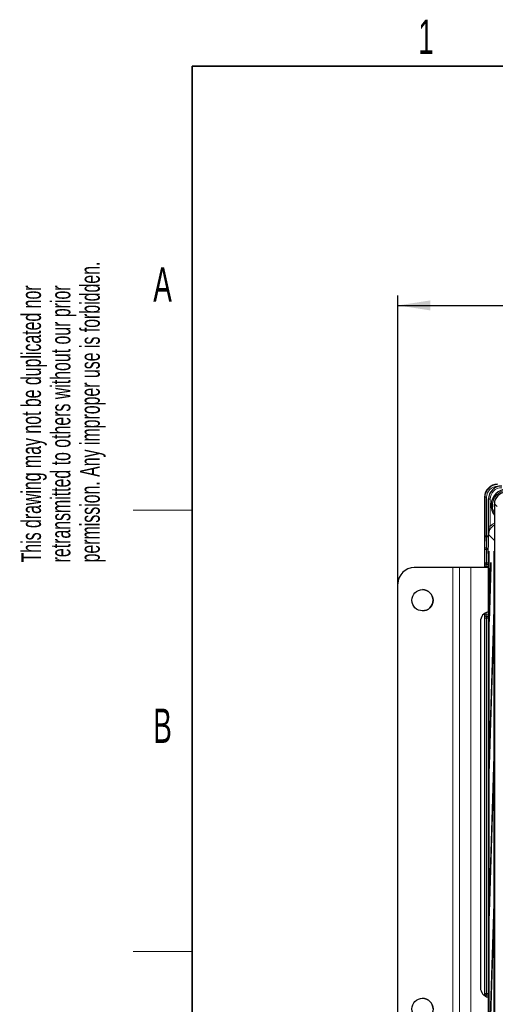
# Paper-space layout 'Blatt3' of a CAD drawing. Header units: millimetres. Extents: x 5 to 418, y 2 to 292.
# Tile 16 of 54: x 8 to 57, y 187 to 287. Entities that reach past the tile are written whole.
import ezdxf

# ---------------------------------------------------------------- set-up
doc = ezdxf.new("R2010")
doc.units = ezdxf.units.MM
doc.layers.add('SLD-0', color=7, linetype='Continuous')
doc.styles.add('SLDTEXTSTYLE0', font='TXT', dxfattribs={"width": 0.605})
doc.dimstyles.new('SLDDIMSTYLE0', dxfattribs={"dimtxt": 3.5, "dimasz": 3.302, "dimexe": 0, "dimexo": 0.0625, "dimgap": 0.875, "dimtad": 1, "dimlfac": 3, "dimrnd": 1e-09, "dimzin": 12, "dimdsep": 46, "dimtxsty": 'SLDTEXTSTYLE0', "dimsah": 1, "dimcen": 0.09, "dimadec": 0, "dimazin": 3, "dimtfac": 1, "dimtofl": 0, "dimtmove": 0, "dimatfit": 3, "dimfxl": 1, "dimfrac": 2, "dimtolj": 1, "dimtzin": 12, "dimarcsym": 0})

# ---------------------------------------------------------------- blocks, each defined once
blk = doc.blocks.new('SW_NOTE_0_39')
at = {"layer": 'SLD-0', "color": 0, "char_height": 2, "attachment_point": 1, "rotation": 90, "style": 'SLDTEXTSTYLE0'}
for s, insert in [('permission. Any improper use is forbidden.', (3.42, 0)), ('retransmitted to others without our prior', (0.42, 0)), ('This drawing may not be duplicated nor', (-2.58, 0))]:
    blk.add_mtext(s, dxfattribs=dict(at, insert=insert))
blk = doc.blocks.new('_D_11')
at = {"layer": 'SLD-0', "color": 7}
for p, q in [((47, 229.72), (47, 259.11)), ((139.33, 229.72), (139.33, 259.11)), ((47, 258.11), (139.33, 258.11))]:
    blk.add_line(p, q, dxfattribs=at)
for points in [[(47, 258.11), (50.3, 257.6), (50.3, 258.62)], [(139.33, 258.11), (136.03, 258.62), (136.03, 257.6)]]:
    blk.add_solid(points, dxfattribs=at)
at = {"layer": 'SLD-0', "color": 7, "insert": (89.16, 262.62), "char_height": 3.5, "attachment_point": 1, "style": 'SLDTEXTSTYLE0'}
blk.add_mtext('277', dxfattribs=at)

psp = doc.layouts.new('Blatt3')

# ---------------------------------------------------------------- linework, layer by layer
at = {"color": 7, "linetype": 'Continuous', "lineweight": 25}
for p, q in [((55.833, 238.5492), (55.833, 231.3825)), ((56.2355, 234.0747), (56.2355, 238.3739)), ((56.8388, 237.877), (56.8388, 138.555)), ((56.2086, 232.816), (56.2355, 234.0747)), ((56.2674, 233.0492), (56.2674, 133.0492)), ((56.2753, 233.0492), (56.2674, 233.0492)), ((56.2753, 133.0492), (56.2753, 233.0492)), ((56.8317, 233.0492), (56.8238, 233.0492)), ((56.8238, 139.7159), (56.8238, 233.0492)), ((56.8317, 233.0492), (56.8317, 139.7159)), ((56.2086, 232.816), (56.2086, 127.7159)), ((52.5996, 231.3825), (48.6662, 231.3825)), ((48.6662, 231.3825), (48.6662, 231.3825)), ((53.2663, 231.3825), (52.5996, 231.3825)), ((53.2664, 231.3825), (53.2663, 231.3825)), ((54.4162, 231.3825), (53.2664, 231.3825)), ((56.2086, 231.3825), (54.4162, 231.3825)), ((56.0171, 231.7026), (56.0026, 231.7029)), ((56.2086, 231.6993), (56.0171, 231.7026)), ((56.2951, 226.2578), (56.4706, 231.9062)), ((56.4745, 231.5309), (56.299, 225.8825)), ((56.4706, 231.9062), (56.4745, 231.5309)), ((46.9995, 184.7158), (46.9995, 229.7158)), ((46.9996, 184.7158), (46.9996, 229.7158)), ((56.8002, 227.5087), (56.2951, 211.2578)), ((56.299, 210.8825), (56.8041, 227.1334)), ((56.8041, 227.1334), (56.8002, 227.5087)), ((55.833, 226.6979), (55.833, 187.7337)), ((56.0026, 226.3955), (56.0171, 226.3958)), ((56.0171, 226.3958), (56.2086, 226.3991)), ((56.299, 225.8825), (56.2951, 226.2578)), ((56.3101, 226.2424), (56.2951, 226.2578)), ((55.4132, 225.8825), (55.4132, 188.5492)), ((56.8002, 212.5087), (56.2951, 196.2578)), ((56.299, 195.8825), (56.8041, 212.1334)), ((56.8041, 212.1334), (56.8002, 212.5087)), ((56.2951, 211.2578), (56.299, 210.8825)), ((56.3101, 211.2424), (56.2951, 211.2578)), ((56.8002, 197.5087), (56.2951, 181.2578)), ((56.299, 180.8825), (56.8041, 197.1334)), ((56.8041, 197.1334), (56.8002, 197.5087)), ((56.2951, 196.2578), (56.299, 195.8825)), ((56.3101, 196.2424), (56.2951, 196.2578)), ((56.0171, 187.786), (56.0026, 187.7862)), ((56.2086, 187.7826), (56.0171, 187.786))]:
    psp.add_line(p, q, dxfattribs=at)
at = {"color": 7, "linetype": 'Continuous', "lineweight": 18}
for p, q in [((55.8796, 238.5492), (55.833, 238.5492)), ((55.833, 238.5492), (55.833, 238.5492)), ((55.8796, 234.6269), (55.8796, 238.5492)), ((56.0462, 238.5492), (55.8796, 238.5492)), ((56.0462, 238.5492), (56.0462, 234.6269)), ((56.2506, 238.359), (56.2355, 238.3739)), ((56.2506, 235.5883), (56.2506, 238.359)), ((56.2506, 238.359), (56.4172, 238.359)), ((56.4172, 238.359), (56.4172, 235.5883)), ((57.1174, 237.5984), (56.8388, 237.877)), ((56.2506, 235.5883), (56.4172, 235.5883)), ((55.8555, 233.4682), (55.8796, 234.6269)), ((56.0462, 234.6269), (55.8796, 234.6269)), ((56.0462, 234.4992), (56.0221, 233.3405)), ((56.0462, 234.4992), (56.0462, 234.6269)), ((56.0462, 234.6269), (56.2355, 234.6269)), ((56.2355, 234.4992), (56.0462, 234.4992)), ((56.8388, 234.1468), (56.2564, 234.7132)), ((55.8534, 231.8693), (55.8534, 233.2128)), ((56.02, 233.2128), (55.8534, 233.2128)), ((56.2171, 233.2128), (56.02, 233.2128)), ((56.02, 233.2128), (56.02, 231.8693)), ((56.0221, 233.3405), (56.2198, 233.3405)), ((52.5996, 183.0492), (52.5996, 231.3825)), ((53.2663, 183.0492), (53.2663, 231.3825)), ((53.2664, 183.0492), (53.2664, 231.3825)), ((54.4162, 183.0492), (54.4162, 231.3825)), ((55.8331, 231.3825), (55.8331, 231.5363)), ((55.9968, 231.5363), (55.8331, 231.5363)), ((55.8389, 231.8695), (55.8534, 231.8693)), ((56.02, 231.8693), (55.8534, 231.8693)), ((56.2086, 231.5326), (55.9968, 231.5363)), ((55.9968, 231.5363), (55.9968, 231.3825)), ((56.0171, 231.7026), (56.02, 231.8693)), ((56.02, 231.8693), (56.2086, 231.866)), ((46.9996, 229.7158), (46.9995, 229.7158)), ((55.8331, 226.5621), (55.8331, 226.698)), ((55.9968, 226.5621), (55.8331, 226.5621)), ((55.8534, 226.2291), (55.8389, 226.2289)), ((55.8534, 187.9526), (55.8534, 226.2291)), ((56.02, 226.2291), (55.8534, 226.2291)), ((55.9968, 226.7925), (55.9968, 226.5621)), ((55.9968, 226.5621), (56.2086, 226.5658)), ((56.02, 226.2291), (56.0171, 226.3958)), ((56.2086, 226.2324), (56.02, 226.2291)), ((56.02, 226.2291), (56.02, 187.9526)), ((55.8389, 187.9529), (55.8534, 187.9526)), ((56.02, 187.9526), (55.8534, 187.9526)), ((56.0171, 187.786), (56.02, 187.9526)), ((56.02, 187.9526), (56.2086, 187.9493)), ((56.2086, 187.616), (56.0444, 187.6188))]:
    psp.add_line(p, q, dxfattribs=at)
at = {"color": 7, "linetype": 'Continuous', "lineweight": 25}
for centre in [(49.4996, 228.0492), (49.4996, 186.3825)]:
    psp.add_circle(centre, 1.0833, dxfattribs=at)
for centre, radius, start, end in [((57.1663, 238.5492), 1.3333, 90, 180), ((58.1663, 237.7159), 1.6667, 52.805235, 217.201984), ((48.6662, 229.7158), 1.6667, 90, 179.987916), ((48.6662, 229.7158), 1.6667, 90, 179.987916), ((49.4995, 228.0492), 1.0833, 270, 90), ((56.4122, 225.8838), 0.999, 101.756125, 180.074759), ((56.4126, 188.5482), 0.9994, 179.945349, 258.223767), ((49.4995, 186.3825), 1.0833, 0.012084, 90)]:
    psp.add_arc(centre, radius, start, end, dxfattribs=at)
at = {"color": 7, "linetype": 'Continuous', "lineweight": 18}
for centre, radius, start, end in [((57.1663, 238.5492), 1.2867, 90, 180), ((57.1663, 238.5492), 1.1201, 90, 180), ((58.1663, 237.7159), 1.5367, 59.763627, 210.245771), ((58.1663, 237.7159), 1.3427, 171.117823, 188.626029), ((56.0308, 234.6517), 0.1532, 189.294812, 275.789322), ((56.0067, 233.4929), 0.1532, 189.294812, 275.789322), ((56.0056, 231.8695), 0.1667, 179.995382, 268.995737), ((56.0201, 231.8693), 0.1667, 179.995382, 268.995737), ((56.0056, 226.2289), 0.1667, 91.004263, 180.004618), ((56.0201, 226.2291), 0.1667, 91.004263, 180.004618), ((56.0056, 187.9528), 0.1667, 179.995382, 268.995737), ((56.0201, 187.9526), 0.1667, 179.995382, 268.995737)]:
    psp.add_arc(centre, radius, start, end, dxfattribs=at)
at = {"color": 7, "linetype": 'Continuous', "lineweight": 25}
for centre, major_axis, ratio, start_param, end_param in [((57.5691, 238.3734), (-0.9476, 0.9386), 0.99968105, 5.49316198, 7.06363933), ((58.0056, 237.8767), (-0.8252, 0.8252), 0.99969546, 5.49793944, 7.06843118), ((55.8389, 231.5361), (0, 0.3334), 0.01746038, 6.28288035, 7.85337209), ((55.8389, 226.5623), (0, 0.3334), 0.01746038, 1.57140587, 2.11511926), ((55.8389, 187.6195), (0, 0.3334), 0.01746038, 6.28288035, 7.50515714)]:
    psp.add_ellipse(centre, major_axis=major_axis, ratio=ratio, start_param=start_param, end_param=end_param, dxfattribs=at)
at = {"color": 7, "linetype": 'Continuous', "lineweight": 18}
for centre, major_axis, ratio, start_param, end_param in [((57.5841, 238.3586), (0.9475, -0.9385), 0.99976076, 2.35156933, 3.92204667), ((57.5841, 238.3586), (-0.8292, 0.8213), 0.99968105, 5.49316198, 7.06363933), ((57.4233, 234.7128), (0.8367, -0.8137), 0.99959727, 2.86672467, 3.91289161), ((57.4233, 234.7128), (0.9562, -0.9299), 0.99968673, 2.79584042, 3.19696659), ((55.8592, 233.2128), (0, 0.3333), 0.01745506, 0.6981317, 1.57079633), ((56.0259, 233.2128), (0, 0.1667), 0.03491013, 0.6981317, 1.57079633), ((56.0055, 231.5361), (-0.0029, 0.1667), 0.05231718, 6.28135333, 7.85184507), ((55.8389, 226.5623), (0, 0.3334), 0.01746038, 2.11511926, 3.14189761), ((56.0055, 226.5623), (0.0029, 0.1667), 0.05231718, 1.57293289, 3.14342463), ((56.0055, 187.6195), (-0.0029, 0.1667), 0.05231718, 6.28135333, 7.85184507)]:
    psp.add_ellipse(centre, major_axis=major_axis, ratio=ratio, start_param=start_param, end_param=end_param, dxfattribs=at)
for points, knots in [([(56.2564, 234.7132), (56.2564, 234.7143), (56.2562, 234.7375), (56.2552, 234.8298), (56.2534, 235.0158), (56.2512, 235.2796), (56.2508, 235.4877), (56.2506, 235.5883)], [0, 0, 0, 0, 0.00387019, 0.08549888, 0.3386059, 0.6800747, 1, 1, 1, 1]), ([(56.4172, 235.5883), (56.3911, 235.5035), (56.3342, 235.3187), (56.2776, 235.0549), (56.2584, 234.8512), (56.2564, 234.746), (56.2564, 234.7188), (56.2564, 234.7145), (56.2564, 234.7132)], [0, 0, 0, 0, 0.29272554, 0.63818718, 0.90777696, 0.98523039, 0.99563356, 1, 1, 1, 1])]:
    psp.add_open_spline(points, degree=3, knots=knots, dxfattribs=at)
at = {"layer": 'SLD-0', "lineweight": 35}
for p, q in [((408, 282.5), (26, 282.5)), ((26, 282.5), (26, 12))]:
    psp.add_line(p, q, dxfattribs=at)
at = {"layer": 'SLD-0', "lineweight": 18}
for p, q in [((20, 237.25), (26, 237.25)), ((20, 192.25), (26, 192.25))]:
    psp.add_line(p, q, dxfattribs=at)

# ---------------------------------------------------------------- block references
at = {"layer": 'SLD-0'}
psp.add_blockref('SW_NOTE_0_39', (11.1564, 231.9088), dxfattribs=at)

# ---------------------------------------------------------------- texts
at = {"layer": 'SLD-0', "char_height": 3.5, "attachment_point": 2, "style": 'SLDTEXTSTYLE0'}
for s, insert in [('1', (49.8527, 287.243)), ('A', (22.9816, 262.0011)), ('B', (22.9816, 217.0011))]:
    psp.add_mtext(s, dxfattribs=dict(at, insert=insert))

# ---------------------------------------------------------------- dimensions: what is measured, and where the dimension line sits
at = {"layer": 'SLD-0', "color": 7}
dim = psp.add_linear_dim(base=(139.3328, 258.1085), p1=(46.9996, 229.7158), p2=(139.3328, 229.7158), dimstyle='SLDDIMSTYLE0', dxfattribs=at)
dim.commit()
dim.dimension.update_dxf_attribs({"geometry": '_D_11', "text_midpoint": (93.1662, 258.1085), "dimtype": 160})

doc.saveas('drawing.dxf')
